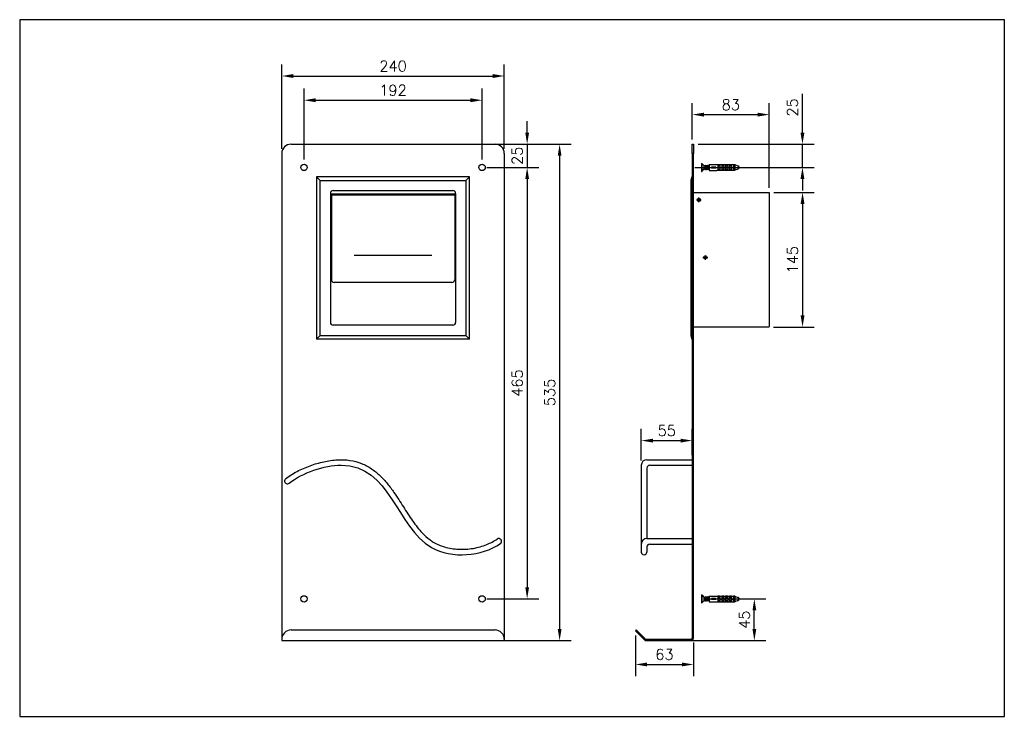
# Model space of a CAD drawing. Extents: x -4727 to -3665, y -1973 to -1222.
import ezdxf

# ---------------------------------------------------------------- set-up
doc = ezdxf.new("R2010")
doc.units = 0
doc.header["$LTSCALE"] = 23.1
doc.header["$MEASUREMENT"] = 0
doc.linetypes.add('CENTER', pattern=[0.6, 0.375, -0.075, 0.075, -0.075])
doc.layers.get('0').update_dxf_attribs({"linetype": 'CONTINUOUS'})
doc.layers.get('Defpoints').update_dxf_attribs({"linetype": 'CONTINUOUS'})
doc.layers.add('_______1', color=160, linetype='CONTINUOUS')
doc.layers.add('MAKE2D_VISIBLE_LINES', color=7, linetype='CONTINUOUS')
doc.styles.get("Standard").update_dxf_attribs({"font": 'txt.shx', "bigfont": 'whgtxt.shx'})
doc.dimstyles.new('a', dxfattribs={"dimtxt": 3, "dimasz": 2.5, "dimexe": 2.5, "dimexo": 1, "dimgap": 1, "dimtad": 1, "dimdsep": 46, "dimtxsty": 'Standard', "dimcen": 0, "dimclrd": 2, "dimclre": 2, "dimclrt": 2, "dimadec": 1, "dimazin": 2, "dimtfac": 1, "dimtmove": 0, "dimatfit": 3, "dimfxl": 0, "dimtolj": 1, "dimtzin": 0, "dimarcsym": 0})

# ---------------------------------------------------------------- blocks, each defined once
blk = doc.blocks.new('*D82')
at = {"color": 2, "lineweight": -2, "transparency": 16777216}
for p, q in [((-4444.1, -1361.3), (-4444.1, -1270.3)), ((-4204.1, -1361.3), (-4204.1, -1270.3)), ((-4431.6, -1282.8), (-4216.6, -1282.8))]:
    blk.add_line(p, q, dxfattribs=at)
at = {"color": 2, "transparency": 16777216}
for points in [[(-4431.6, -1280.7), (-4431.6, -1284.9), (-4444.1, -1282.8)], [(-4216.6, -1280.7), (-4216.6, -1284.9), (-4204.1, -1282.8)]]:
    blk.add_solid(points, dxfattribs=at)
at = {"layer": 'Defpoints', "color": 0, "transparency": 16777216}
for p in [(-4204.1, -1282.8), (-4444.1, -1366.3), (-4204.1, -1366.3)]:
    blk.add_point(p, dxfattribs=at)
at = {"color": 2, "transparency": 16777216, "insert": (-4324.1, -1272.1), "char_height": 11.5, "attachment_point": 5}
blk.add_mtext('\\A1;240', dxfattribs=at)
blk = doc.blocks.new('*D83')
at = {"color": 2, "lineweight": -2, "transparency": 16777216}
for p, q in [((-4420.1, -1372.8), (-4420.1, -1296.4)), ((-4228.1, -1372.8), (-4228.1, -1296.4)), ((-4407.6, -1308.9), (-4240.6, -1308.9))]:
    blk.add_line(p, q, dxfattribs=at)
at = {"color": 2, "transparency": 16777216}
for points in [[(-4407.6, -1306.8), (-4407.6, -1311), (-4420.1, -1308.9)], [(-4240.6, -1306.8), (-4240.6, -1311), (-4228.1, -1308.9)]]:
    blk.add_solid(points, dxfattribs=at)
at = {"layer": 'Defpoints', "color": 0, "transparency": 16777216}
for p in [(-4228.1, -1308.9), (-4420.1, -1377.8), (-4228.1, -1377.8)]:
    blk.add_point(p, dxfattribs=at)
at = {"color": 2, "transparency": 16777216, "insert": (-4324.1, -1298.2), "char_height": 11.5, "attachment_point": 5}
blk.add_mtext('\\A1;192', dxfattribs=at)
blk = doc.blocks.new('*D84')
at = {"color": 2, "lineweight": -2, "transparency": 16777216}
for p, q in [((-4429.1, -1356.3), (-4132, -1356.3)), ((-4144.5, -1368.8), (-4144.5, -1878.8)), ((-4439.1, -1891.3), (-4132, -1891.3))]:
    blk.add_line(p, q, dxfattribs=at)
at = {"color": 2, "transparency": 16777216}
for points in [[(-4146.5, -1368.8), (-4142.4, -1368.8), (-4144.5, -1356.3)], [(-4146.5, -1878.8), (-4142.4, -1878.8), (-4144.5, -1891.3)]]:
    blk.add_solid(points, dxfattribs=at)
at = {"layer": 'Defpoints', "color": 0, "transparency": 16777216}
for p in [(-4434.1, -1356.3), (-4444.1, -1891.3), (-4144.5, -1891.3)]:
    blk.add_point(p, dxfattribs=at)
at = {"color": 2, "transparency": 16777216, "insert": (-4155.2, -1623.9), "char_height": 11.5, "attachment_point": 5, "rotation": 90}
blk.add_mtext('\\A1;535', dxfattribs=at)
blk = doc.blocks.new('*D85')
at = {"color": 2, "lineweight": -2, "transparency": 16777216}
for p, q in [((-4179.5, -1343.8), (-4179.5, -1331.3)), ((-4431.1, -1356.3), (-4167, -1356.3)), ((-4179.5, -1356.3), (-4179.5, -1381.3)), ((-4223.1, -1381.3), (-4167, -1381.3)), ((-4179.5, -1393.8), (-4179.5, -1406.3))]:
    blk.add_line(p, q, dxfattribs=at)
at = {"color": 2, "transparency": 16777216}
for points in [[(-4181.5, -1343.8), (-4177.4, -1343.8), (-4179.5, -1356.3)], [(-4181.5, -1393.8), (-4177.4, -1393.8), (-4179.5, -1381.3)]]:
    blk.add_solid(points, dxfattribs=at)
at = {"layer": 'Defpoints', "color": 0, "transparency": 16777216}
for p in [(-4436.1, -1356.3), (-4228.1, -1381.3), (-4179.5, -1381.3)]:
    blk.add_point(p, dxfattribs=at)
at = {"color": 2, "transparency": 16777216, "insert": (-4190.2, -1368.8), "char_height": 11.5, "attachment_point": 5, "rotation": 90}
blk.add_mtext('\\A1;25', dxfattribs=at)
blk = doc.blocks.new('*D86')
at = {"color": 2, "lineweight": -2, "transparency": 16777216}
for p, q in [((-4062.7, -1885.7), (-4062.7, -1929.5)), ((-4000.1, -1893.3), (-4000.1, -1929.5)), ((-4050.2, -1917), (-4012.6, -1917))]:
    blk.add_line(p, q, dxfattribs=at)
at = {"color": 2, "transparency": 16777216}
for points in [[(-4050.2, -1914.9), (-4050.2, -1919.1), (-4062.7, -1917)], [(-4012.6, -1914.9), (-4012.6, -1919.1), (-4000.1, -1917)]]:
    blk.add_solid(points, dxfattribs=at)
at = {"layer": 'Defpoints', "color": 0, "transparency": 16777216}
for p in [(-4062.7, -1880.7), (-4000.1, -1888.3), (-4000.1, -1917)]:
    blk.add_point(p, dxfattribs=at)
at = {"color": 2, "transparency": 16777216, "insert": (-4031.4, -1906.2), "char_height": 11.5, "attachment_point": 5}
blk.add_mtext('\\A1;63', dxfattribs=at)
blk = doc.blocks.new('*D87')
at = {"color": 2, "lineweight": -2, "transparency": 16777216}
for p, q in [((-4223.1, -1381.3), (-4167, -1381.3)), ((-4179.5, -1393.8), (-4179.5, -1833.8)), ((-4223.1, -1846.3), (-4167, -1846.3))]:
    blk.add_line(p, q, dxfattribs=at)
at = {"color": 2, "transparency": 16777216}
for points in [[(-4181.5, -1393.8), (-4177.4, -1393.8), (-4179.5, -1381.3)], [(-4181.5, -1833.8), (-4177.4, -1833.8), (-4179.5, -1846.3)]]:
    blk.add_solid(points, dxfattribs=at)
at = {"layer": 'Defpoints', "color": 0, "transparency": 16777216}
for p in [(-4228.1, -1381.3), (-4228.1, -1846.3), (-4179.5, -1846.3)]:
    blk.add_point(p, dxfattribs=at)
at = {"color": 2, "transparency": 16777216, "insert": (-4190.2, -1613.8), "char_height": 11.5, "attachment_point": 5, "rotation": 90}
blk.add_mtext('\\A1;465', dxfattribs=at)
blk = doc.blocks.new('*D89')
at = {"color": 2, "lineweight": -2, "transparency": 16777216}
for p, q in [((-4056.4, -1697.3), (-4056.4, -1663.2)), ((-4001.4, -1691.3), (-4001.4, -1663.2)), ((-4043.9, -1675.7), (-4013.9, -1675.7))]:
    blk.add_line(p, q, dxfattribs=at)
at = {"color": 2, "transparency": 16777216}
for points in [[(-4043.9, -1673.7), (-4043.9, -1677.8), (-4056.4, -1675.7)], [(-4013.9, -1673.7), (-4013.9, -1677.8), (-4001.4, -1675.7)]]:
    blk.add_solid(points, dxfattribs=at)
at = {"layer": 'Defpoints', "color": 0, "transparency": 16777216}
for p in [(-4001.4, -1675.7), (-4001.4, -1696.3), (-4056.4, -1702.3)]:
    blk.add_point(p, dxfattribs=at)
at = {"color": 2, "transparency": 16777216, "insert": (-4028.9, -1665), "char_height": 11.5, "attachment_point": 5}
blk.add_mtext('\\A1;55', dxfattribs=at)
blk = doc.blocks.new('*D90')
at = {"color": 2, "lineweight": -2, "transparency": 16777216}
for p, q in [((-3913.4, -1408.3), (-3870, -1408.3)), ((-3882.5, -1420.8), (-3882.5, -1540.8)), ((-3913.9, -1553.3), (-3870, -1553.3))]:
    blk.add_line(p, q, dxfattribs=at)
at = {"color": 2, "transparency": 16777216}
for points in [[(-3884.6, -1420.8), (-3880.4, -1420.8), (-3882.5, -1408.3)], [(-3884.6, -1540.8), (-3880.4, -1540.8), (-3882.5, -1553.3)]]:
    blk.add_solid(points, dxfattribs=at)
at = {"layer": 'Defpoints', "color": 0, "transparency": 16777216}
for p in [(-3918.4, -1408.3), (-3918.9, -1553.3), (-3882.5, -1553.3)]:
    blk.add_point(p, dxfattribs=at)
at = {"color": 2, "transparency": 16777216, "insert": (-3893.2, -1480.8), "char_height": 11.5, "attachment_point": 5, "rotation": 90}
blk.add_mtext('\\A1;145', dxfattribs=at)
blk = doc.blocks.new('AI9-BLK19')
at = {"layer": '_______1', "color": 7}
for p, q in [((-3.341915, 0.690656), (-3.275769, 0.690656)), ((-3.341915, 0.690656), (-3.341915, -0.698062)), ((-3.275769, 0.690656), (-2.845821, 0.260708)), ((-3.275769, 0.690656), (-3.275769, -0.698062)), ((-2.581238, 0.260708), (-2.845821, 0.260708)), ((-2.845821, -0.268115), (-2.845821, 0.260708)), ((-2.515781, 0.392999), (-2.581238, 0.260708)), ((-2.581238, 0.260708), (-2.581238, 0.260708)), ((-2.515781, 0.392999), (-2.515781, 0.359926)), ((-2.449635, 0.227635), (-2.515781, 0.359926)), ((-2.350416, 0.260708), (-2.482708, 0.260708)), ((-2.416562, -0.003876), (-2.449635, 0.227635)), ((-2.284271, 0.392999), (-2.350416, 0.260708)), ((-2.350416, 0.260708), (-2.350416, 0.260708)), ((-2.218125, 0.227635), (-2.251198, 0.359926)), ((-2.085833, 0.260708), (-2.218125, 0.260708)), ((-2.151979, -0.003876), (-2.218125, 0.227635)), ((-2.019687, 0.392999), (-2.085833, 0.260708)), ((-2.085833, 0.260708), (-2.085833, 0.260708)), ((-1.986614, 0.492218), (-0.598585, 0.492218)), ((-1.986614, 0.492218), (-1.986614, -0.532698)), ((-1.986614, 0.326853), (-1.986614, 0.359926)), ((-1.986614, 0.359926), (-1.986614, 0.326853)), ((-0.797023, 0.06227), (-1.557011, 0.06227)), ((-1.557011, -0.10275), (-1.557011, 0.06227)), ((-1.457792, -0.10275), (-1.457792, 0.06227)), ((-0.598585, 0.492218), (-0.598585, 0.492218)), ((-0.598585, 0.492218), (-0.433221, 0.492218)), ((-0.433221, 0.492218), (2.541275, 0.492218)), ((-0.433221, 0.492218), (-0.433221, 0.326853)), ((-0.102836, 0.459145), (-0.433221, 0.459145)), ((-0.102836, 0.426072), (-0.433221, 0.426072)), ((-0.433221, 0.326853), (-0.102836, 0.326853)), ((-0.433221, 0.260708), (-0.102836, 0.260708)), ((-0.433221, 0.260708), (-0.433221, -0.301187)), ((-0.102836, 0.326853), (-0.102836, 0.492218)), ((-0.102836, 0.260708), (-0.102836, -0.499625)), ((0.227893, 0.492218), (0.227893, 0.326853)), ((0.591006, 0.459145), (0.227893, 0.459145)), ((0.591006, 0.426072), (0.227893, 0.426072)), ((0.227893, 0.326853), (0.591006, 0.326853)), ((0.227893, 0.260708), (0.591006, 0.260708)), ((0.227893, 0.260708), (0.227893, -0.499625)), ((0.591006, 0.326853), (0.591006, 0.492218)), ((0.591006, 0.260708), (0.591006, -0.499625)), ((0.921735, 0.492218), (0.921735, 0.326853)), ((1.285193, 0.459145), (0.921735, 0.459145)), ((1.285193, 0.426072), (0.921735, 0.426072)), ((0.921735, 0.326853), (1.285193, 0.326853)), ((0.921735, 0.260708), (1.285193, 0.260708)), ((0.921735, 0.260708), (0.921735, -0.499625)), ((1.285193, 0.326853), (1.285193, 0.492218)), ((1.285193, 0.260708), (1.285193, -0.499625)), ((1.615922, 0.492218), (1.615922, 0.326853)), ((1.946651, 0.459145), (1.615922, 0.459145)), ((1.946651, 0.426072), (1.615922, 0.426072)), ((1.615922, 0.326853), (1.946651, 0.326853)), ((1.615922, 0.260708), (1.946651, 0.260708)), ((1.615922, 0.260708), (1.615922, -0.499625)), ((1.946651, 0.326853), (1.946651, 0.492218)), ((1.946651, 0.260708), (1.946651, -0.499625)), ((2.309764, 0.459145), (2.541275, 0.459145)), ((2.541275, 0.459145), (2.309764, 0.459145)), ((2.309764, 0.459145), (2.309764, 0.326853)), ((2.541275, 0.426072), (2.309764, 0.426072)), ((2.309764, 0.326853), (2.541275, 0.326853)), ((2.309764, 0.260708), (2.541275, 0.260708)), ((2.309764, 0.260708), (2.309764, -0.499625)), ((2.541275, 0.492218), (2.541275, -0.499625)), ((2.541275, 0.492218), (3.070097, 0.260708)), ((3.070097, 0.293781), (3.169316, 0.260708)), ((3.070097, 0.293781), (3.070097, 0.260708)), ((3.169316, 0.260708), (3.169316, -0.268115)), ((3.202389, 0.06227), (3.169316, 0.161489)), ((3.33468, -0.003876), (3.202389, 0.06227)), ((3.235461, 0.029197), (3.202389, 0.06227)), ((3.235461, 0.029197), (3.235461, -0.003876)), ((-3.341915, -0.698062), (-3.275769, -0.698062)), ((-3.275769, -0.698062), (-2.845821, -0.268115)), ((-2.713529, -0.268115), (-2.845821, -0.268115)), ((-2.680457, -0.003876), (-2.779675, -0.003876)), ((-2.746602, -0.268115), (-2.713529, -0.268115)), ((-2.713529, -0.268115), (-2.647384, -0.400406)), ((-2.647384, -0.367333), (-2.614311, -0.268115)), ((-2.647384, -0.400406), (-2.647384, -0.367333)), ((-2.482708, -0.268115), (-2.614311, -0.268115)), ((-2.614311, -0.268115), (-2.614311, -0.268115)), ((-2.482708, -0.268115), (-2.482708, -0.268115)), ((-2.482708, -0.268115), (-2.416562, -0.400406)), ((-2.383489, -0.367333), (-2.350416, -0.268115)), ((-2.218125, -0.268115), (-2.350416, -0.268115)), ((-2.350416, -0.268115), (-2.350416, -0.268115)), ((-2.218125, -0.268115), (-2.218125, -0.268115)), ((-2.218125, -0.268115), (-2.151979, -0.400406)), ((-2.118906, -0.367333), (-2.085833, -0.268115)), ((-1.986614, -0.268115), (-2.085833, -0.268115)), ((-2.085833, -0.268115), (-2.085833, -0.268115)), ((-2.019687, -0.003876), (-1.986614, -0.168896)), ((-1.986614, -0.532698), (-0.598585, -0.532698)), ((-0.797023, -0.10275), (-1.557011, -0.10275)), ((-0.598585, -0.499625), (-0.433221, -0.499625)), ((-0.598585, -0.499625), (-0.598585, -0.532698)), ((-0.433221, -0.301187), (-0.102836, -0.301187)), ((-0.433221, -0.33426), (-0.102836, -0.33426)), ((-0.433221, -0.33426), (-0.433221, -0.499625)), ((-0.102836, -0.433479), (-0.433221, -0.433479)), ((-0.102836, -0.499625), (-0.433221, -0.499625)), ((-0.433221, -0.499625), (-0.102836, -0.499625)), ((-0.102836, -0.036604), (0.227893, -0.036604)), ((-0.102836, -0.499625), (0.227893, -0.499625)), ((-0.102836, -0.499625), (0.227893, -0.499625)), ((0.227893, -0.301187), (0.591006, -0.301187)), ((0.227893, -0.33426), (0.591006, -0.33426)), ((0.591006, -0.433479), (0.227893, -0.433479)), ((0.591006, -0.499625), (0.227893, -0.499625)), ((0.227893, -0.499625), (0.591006, -0.499625)), ((0.591006, -0.036604), (0.921735, -0.036604)), ((0.591006, -0.499625), (0.921735, -0.499625)), ((0.591006, -0.499625), (0.921735, -0.499625)), ((0.921735, -0.301187), (1.285193, -0.301187)), ((0.921735, -0.33426), (1.285193, -0.33426)), ((1.285193, -0.433479), (0.921735, -0.433479)), ((1.285193, -0.499625), (0.921735, -0.499625)), ((0.921735, -0.499625), (1.285193, -0.499625)), ((1.285193, -0.036604), (1.615922, -0.036604)), ((1.285193, -0.499625), (1.615922, -0.499625)), ((1.285193, -0.499625), (1.615922, -0.499625)), ((1.615922, -0.301187), (1.946651, -0.301187)), ((1.615922, -0.33426), (1.946651, -0.33426)), ((1.946651, -0.433479), (1.615922, -0.433479)), ((1.946651, -0.499625), (1.615922, -0.499625)), ((1.615922, -0.499625), (1.946651, -0.499625)), ((1.946651, -0.036604), (2.309764, -0.036604)), ((1.946651, -0.499625), (2.309764, -0.499625)), ((1.946651, -0.499625), (2.309764, -0.499625)), ((2.309764, -0.301187), (2.541275, -0.301187)), ((2.309764, -0.33426), (2.541275, -0.33426)), ((2.541275, -0.433479), (2.309764, -0.433479)), ((2.541275, -0.499625), (2.309764, -0.499625)), ((2.309764, -0.499625), (2.541275, -0.499625)), ((3.070097, -0.301187), (2.541275, -0.499625)), ((3.070097, -0.301187), (3.169316, -0.268115)), ((3.070097, -0.301187), (3.070097, -0.301187)), ((3.169316, -0.003876), (3.169316, -0.036604)), ((3.169316, -0.036604), (3.202389, -0.069677)), ((3.169316, -0.10275), (3.202389, -0.069677)), ((3.202389, -0.069677), (3.235461, -0.135823)), ((3.235461, -0.003876), (3.235461, -0.003876)), ((3.235461, -0.135823), (3.268534, -0.135823)), ((3.301607, -0.036604), (3.268534, -0.135823)), ((3.301607, -0.036604), (3.33468, -0.003876)), ((3.301607, -0.036604), (3.301607, -0.036604))]:
    blk.add_line(p, q, dxfattribs=at)
for points in [[(-2.713529, -0.003876), (-2.680457, -0.201969), (-2.680457, -0.301187), (-2.680457, -0.367333), (-2.647384, -0.367333), (-2.647384, -0.400406), (-2.647384, -0.367333), (-2.614311, -0.367333), (-2.614311, -0.301187), (-2.614311, -0.201969), (-2.581238, -0.003876), (-2.548854, 0.194562), (-2.548854, 0.293781), (-2.548854, 0.326853), (-2.548854, 0.359926), (-2.515781, 0.392999), (-2.515781, 0.359926), (-2.515781, 0.326853), (-2.482708, 0.293781), (-2.482708, 0.194562), (-2.449635, -0.003876), (-2.449635, -0.201969), (-2.416562, -0.301187), (-2.416562, -0.367333), (-2.383489, -0.400406), (-2.383489, -0.367333), (-2.350416, -0.301187), (-2.350416, -0.201969), (-2.317343, -0.003876), (-2.317343, 0.194562), (-2.284271, 0.293781), (-2.284271, 0.326853), (-2.284271, 0.359926), (-2.284271, 0.392999), (-2.251198, 0.392999), (-2.251198, 0.359926), (-2.251198, 0.326853), (-2.251198, 0.293781), (-2.218125, 0.194562), (-2.185052, -0.003876), (-2.185052, -0.201969), (-2.151979, -0.301187), (-2.151979, -0.367333), (-2.118906, -0.400406), (-2.118906, -0.367333), (-2.118906, -0.301187), (-2.085833, -0.201969), (-2.085833, -0.003876), (-2.05276, 0.194562), (-2.05276, 0.293781), (-2.019687, 0.326853), (-2.019687, 0.359926), (-2.019687, 0.392999), (-1.986614, 0.359926), (-1.986614, 0.326853), (-1.986614, 0.293781)], [(-2.581238, 0.260708), (-2.581238, 0.227635), (-2.548854, 0.194562), (-2.548854, 0.128416), (-2.515781, -0.003876)], [(-2.350416, 0.260708), (-2.317343, 0.227635), (-2.317343, 0.194562), (-2.284271, 0.128416), (-2.284271, -0.003876)], [(-2.284271, 0.392999), (-2.251198, 0.392999), (-2.251198, 0.359926)], [(-2.251198, 0.359926), (-2.218125, 0.161489), (-2.185052, -0.003876), (-2.185052, -0.201969), (-2.151979, -0.301187), (-2.151979, -0.400406)], [(-2.085833, 0.260708), (-2.05276, 0.227635), (-2.05276, 0.194562), (-2.019687, 0.128416), (-2.019687, -0.003876)], [(-0.797023, 0.06227), (-0.830096, 0.029197), (-0.830096, -0.003876)], [(3.169316, 0.161489), (3.202389, 0.029197), (3.202389, -0.069677), (3.235461, -0.135823)], [(-2.779675, -0.003876), (-2.779675, -0.135823), (-2.746602, -0.268115)], [(-2.713529, -0.003876), (-2.680457, -0.201969), (-2.680457, -0.301187), (-2.647384, -0.400406)], [(-2.614311, -0.268115), (-2.614311, -0.235042), (-2.647384, -0.201969), (-2.647384, -0.135823), (-2.680457, -0.003876)], [(-2.515781, -0.003876), (-2.515781, -0.135823), (-2.482708, -0.268115)], [(-2.350416, -0.268115), (-2.383489, -0.235042), (-2.383489, -0.201969), (-2.383489, -0.135823), (-2.416562, -0.003876)], [(-2.284271, -0.003876), (-2.251198, -0.135823), (-2.218125, -0.268115)], [(-2.085833, -0.268115), (-2.118906, -0.268115), (-2.118906, -0.235042), (-2.118906, -0.201969), (-2.151979, -0.135823), (-2.151979, -0.003876)], [(-2.151979, -0.400406), (-2.118906, -0.400406), (-2.118906, -0.367333)], [(-0.830096, -0.003876), (-0.830096, -0.036604), (-0.797023, -0.10275)], [(3.301607, -0.036604), (3.268534, -0.036604), (3.235461, -0.003876)]]:
    blk.add_lwpolyline(points, dxfattribs=at)
blk = doc.blocks.new('*D91')
at = {"color": 2, "lineweight": -2, "transparency": 16777216}
for p, q in [((-3882.6, -1343.8), (-3882.6, -1302.1)), ((-3995.1, -1356.3), (-3870.1, -1356.3)), ((-3882.6, -1381.3), (-3882.6, -1356.3)), ((-3995.1, -1381.3), (-3870.1, -1381.3)), ((-3882.6, -1393.8), (-3882.6, -1406.3))]:
    blk.add_line(p, q, dxfattribs=at)
at = {"color": 2, "transparency": 16777216}
for points in [[(-3884.7, -1343.8), (-3880.5, -1343.8), (-3882.6, -1356.3)], [(-3884.7, -1393.8), (-3880.5, -1393.8), (-3882.6, -1381.3)]]:
    blk.add_solid(points, dxfattribs=at)
at = {"layer": 'Defpoints', "color": 0, "transparency": 16777216}
for p in [(-4000.1, -1356.3), (-4000.1, -1381.3), (-3882.6, -1381.3)]:
    blk.add_point(p, dxfattribs=at)
at = {"color": 2, "transparency": 16777216, "insert": (-3893.4, -1316.7), "char_height": 11.5, "attachment_point": 5, "rotation": 90}
blk.add_mtext('\\A1;25', dxfattribs=at)
blk = doc.blocks.new('*D92')
at = {"color": 2, "lineweight": -2, "transparency": 16777216}
for p, q in [((-3986.3, -1846.3), (-3922, -1846.3)), ((-3934.5, -1878.8), (-3934.5, -1858.8)), ((-4002.3, -1891.3), (-3922, -1891.3))]:
    blk.add_line(p, q, dxfattribs=at)
at = {"color": 2, "transparency": 16777216}
for points in [[(-3936.5, -1858.8), (-3932.4, -1858.8), (-3934.5, -1846.3)], [(-3936.5, -1878.8), (-3932.4, -1878.8), (-3934.5, -1891.3)]]:
    blk.add_solid(points, dxfattribs=at)
at = {"layer": 'Defpoints', "color": 0, "transparency": 16777216}
for p in [(-3991.3, -1846.3), (-3934.5, -1846.3), (-4007.3, -1891.3)]:
    blk.add_point(p, dxfattribs=at)
at = {"color": 2, "transparency": 16777216, "insert": (-3945.2, -1868.8), "char_height": 11.5, "attachment_point": 5, "rotation": 90}
blk.add_mtext('\\A1;45', dxfattribs=at)
blk = doc.blocks.new('*D93')
at = {"color": 2, "lineweight": -2, "transparency": 16777216}
for p, q in [((-4001.4, -1351.3), (-4001.4, -1311.9)), ((-3918.4, -1403.3), (-3918.4, -1311.9)), ((-3988.9, -1324.4), (-3930.9, -1324.4))]:
    blk.add_line(p, q, dxfattribs=at)
at = {"color": 2, "transparency": 16777216}
for points in [[(-3988.9, -1322.3), (-3988.9, -1326.5), (-4001.4, -1324.4)], [(-3930.9, -1322.3), (-3930.9, -1326.5), (-3918.4, -1324.4)]]:
    blk.add_solid(points, dxfattribs=at)
at = {"layer": 'Defpoints', "color": 0, "transparency": 16777216}
for p in [(-3918.4, -1324.4), (-4001.4, -1356.3), (-3918.4, -1408.3)]:
    blk.add_point(p, dxfattribs=at)
at = {"color": 2, "transparency": 16777216, "insert": (-3959.9, -1313.7), "char_height": 11.5, "attachment_point": 5}
blk.add_mtext('\\A1;83', dxfattribs=at)

msp = doc.modelspace()

# ---------------------------------------------------------------- linework, layer by layer
at = {"color": 0, "lineweight": -3}
for p, q in [((-4434.1, -1356.3), (-4214.1, -1356.3)), ((-4228.1, -1356.3), (-4214.1, -1356.3)), ((-4444.1, -1366.3), (-4444.1, -1891.3)), ((-4204.1, -1366.3), (-4204.1, -1891.3)), ((-4444.1, -1886.3), (-4444.1, -1891.3)), ((-4434.1, -1879.8), (-4214.1, -1879.8)), ((-4204.1, -1886.3), (-4204.1, -1891.3)), ((-4444.1, -1891.3), (-4204.1, -1891.3))]:
    msp.add_line(p, q, dxfattribs=at)
at = {"color": 0, "linetype": 'Continuous'}
for p, q in [((-4001.4, -1356.3), (-4000.1, -1356.3)), ((-4001.4, -1366.3), (-4001.4, -1356.3)), ((-4001.4, -1356.3), (-4000.1, -1356.3)), ((-4001.4, -1366.3), (-4001.4, -1356.3)), ((-4000.1, -1356.3), (-4000.1, -1366.3)), ((-4000.1, -1356.3), (-4000.1, -1366.3)), ((-4000.1, -1366.3), (-4001.4, -1366.3)), ((-4001.4, -1366.3), (-4001.4, -1888.5)), ((-4000.1, -1366.3), (-4001.4, -1366.3)), ((-4000.1, -1888.3), (-4000.1, -1366.3)), ((-4002.9, -1890), (-4051.3, -1890)), ((-4051.3, -1891.3), (-4003.1, -1891.3))]:
    msp.add_line(p, q, dxfattribs=at)
at = {"color": 1, "linetype": 'CENTER'}
msp.add_line((-3998.8, -1381.3), (-3968.1, -1381.3), dxfattribs=at)
at = {"color": 0}
for p, q in [((-4406.6, -1391.3), (-4402.6, -1395.3)), ((-4406.6, -1391.3), (-4406.6, -1566.3)), ((-4241.6, -1391.3), (-4406.6, -1391.3)), ((-4402.6, -1395.3), (-4245.6, -1395.3)), ((-4402.6, -1562.3), (-4402.6, -1395.3)), ((-4241.6, -1391.3), (-4245.6, -1395.3)), ((-4245.6, -1395.3), (-4245.6, -1562.3)), ((-4241.6, -1566.3), (-4241.6, -1391.3)), ((-4391.6, -1409.3), (-4391.6, -1548.3)), ((-4390.6, -1410.3), (-4390.6, -1502.3)), ((-4257.6, -1410.3), (-4390.6, -1410.3)), ((-4257.6, -1411.3), (-4390.6, -1411.3)), ((-4388.6, -1406.3), (-4259.6, -1406.3)), ((-4257.6, -1410.3), (-4257.6, -1502.3)), ((-4256.6, -1409.3), (-4256.6, -1548.3)), ((-4365.9, -1475.7), (-4282.2, -1475.7)), ((-4259.6, -1551.3), (-4388.6, -1551.3)), ((-4406.6, -1566.3), (-4402.6, -1562.3)), ((-4241.6, -1566.3), (-4406.6, -1566.3)), ((-4402.6, -1562.3), (-4245.6, -1562.3)), ((-4245.6, -1562.3), (-4241.6, -1566.3)), ((-4050.4, -1696.3), (-4001.4, -1696.3)), ((-4056.4, -1702.3), (-4056.4, -1795.8)), ((-4050.4, -1705.3), (-4050.4, -1781.3)), ((-4047.4, -1702.3), (-4001.4, -1702.3)), ((-4050.4, -1790.3), (-4050.4, -1795.8)), ((-4061.8, -1879.8), (-4062.7, -1880.7)), ((-4052.7, -1890.7), (-4062.7, -1880.7)), ((-4052.4, -1889.1), (-4061.8, -1879.8)), ((-4051.3, -1890), (-4051.3, -1890))]:
    msp.add_line(p, q, dxfattribs=at)
at = {"color": 0, "ltscale": 0.2}
msp.add_line((-4260.6, -1505.3), (-4387.6, -1505.3), dxfattribs=at)
for p, q in [((-4050.4, -1781.3), (-4001.4, -1781.3)), ((-4047.4, -1787.3), (-4001.4, -1787.3))]:
    msp.add_line(p, q)
msp.add_lwpolyline([(-4726.7, -1222.1), (-4726.7, -1972.9), (-3664.9, -1972.9), (-3664.9, -1222.1)], close=True)
at = {"color": 0}
for centre, radius in [((-4420.1, -1381.3), 3.45), ((-4228.1, -1381.3), 3.45), ((-3994.3, -1416.3), 1.75), ((-3987.3, -1478.3), 1.75), ((-4420.1, -1846.3), 3.45), ((-4228.1, -1846.3), 3.45)]:
    msp.add_circle(centre, radius, dxfattribs=at)
at = {"color": 0, "lineweight": -3}
for centre, start, end in [((-4434.1, -1366.3), 90, 180), ((-4214.1, -1366.3), 0, 90), ((-4434.1, -1889.8), 90, 180), ((-4214.1, -1889.8), 0, 90)]:
    msp.add_arc(centre, 10, start, end, dxfattribs=at)
at = {"color": 0}
for centre, radius, start, end in [((-4388.6, -1409.3), 3, 90, 180), ((-4259.6, -1409.3), 3, 0, 90), ((-4387.6, -1502.3), 3, 179.9999, 270), ((-4260.6, -1502.3), 3, 270, 0.0001), ((-4388.6, -1548.3), 3, 180, 270), ((-4259.6, -1548.3), 3, 270, 0), ((-4050.4, -1702.3), 6, 90, 180), ((-4047.4, -1705.3), 3, 90, 180), ((-4050.4, -1787.3), 6, 90, 180), ((-4047.4, -1790.3), 3, 90, 180), ((-4050.1, -1887.2), 2.99, 219.4385, 247.0595), ((-4051.3, -1889.3), 2, 225, 270)]:
    msp.add_arc(centre, radius, start, end, dxfattribs=at)
for centre, start, end in [((-4438.1, -1719.3), 127.7744, 309.0829), ((-4210.1, -1784.3), 304.0982, 123.1555), ((-4053.4, -1795.8), 180, 0)]:
    msp.add_arc(centre, 3, start, end)
at = {"color": 0, "linetype": 'Continuous'}
for centre, radius in [((-4003.1, -1888.3), 3), ((-4002.9, -1888.5), 1.5)]:
    msp.add_arc(centre, radius, 270, 0, dxfattribs=at)
for points, knots in [([(-4439.9, -1716.9), (-4436.2, -1714), (-4432.1, -1711.4), (-4423.2, -1706.6), (-4418.5, -1704.6), (-4408.7, -1701), (-4403.7, -1699.6), (-4393.8, -1697.4), (-4388.9, -1696.7), (-4381.8, -1696.3), (-4379.4, -1696.3), (-4374.9, -1696.5), (-4372.7, -1696.7), (-4366.1, -1697.7), (-4362, -1698.8), (-4354.3, -1701.9), (-4350.8, -1703.8), (-4344.1, -1708.2), (-4341.1, -1710.7), (-4335.4, -1716.1), (-4332.7, -1719.1), (-4327.7, -1725.2), (-4325.4, -1728.3), (-4319.6, -1736.7), (-4316.2, -1742), (-4309.7, -1752.3), (-4306.4, -1757.4), (-4299.8, -1766.9), (-4296.3, -1771.4), (-4290.1, -1777.9), (-4287.4, -1780.3), (-4283.3, -1783.4), (-4282.1, -1784.2), (-4279.8, -1785.6), (-4278.9, -1786.1), (-4276.9, -1787.1), (-4275.9, -1787.6), (-4272.8, -1788.9), (-4270.7, -1789.7), (-4263.7, -1791.7), (-4258.6, -1792.5), (-4248.2, -1793), (-4242.9, -1792.7), (-4232.6, -1791), (-4227.5, -1789.6), (-4218.9, -1786.1), (-4215.1, -1784.1), (-4211.8, -1781.8)], [0, 0, 0, 0, 10.92198, 10.92198, 21.843959, 21.843959, 32.765939, 32.765939, 43.687919, 43.687919, 49.159049, 49.159049, 54.63018, 54.63018, 65.899263, 65.899263, 77.168347, 77.168347, 88.43743, 88.43743, 99.706514, 99.706514, 110.975598, 110.975598, 128.671186, 128.671186, 146.366774, 146.366774, 164.062362, 164.062362, 176.335506, 176.335506, 181.804767, 181.804767, 185.681816, 185.681816, 189.558865, 189.558865, 197.312962, 197.312962, 214.121417, 214.121417, 230.929872, 230.929872, 247.738327, 247.738327, 262.527564, 262.527564, 262.527564, 262.527564]), ([(-4436.2, -1721.7), (-4421.8, -1710.2), (-4329.5, -1679.2), (-4316.4, -1808.3), (-4228.3, -1800.5), (-4208.4, -1786.8)], [0, 0, 0, 0, 46.897289, 183.311202, 262.527564, 262.527564, 262.527564, 262.527564])]:
    msp.add_open_spline(points, degree=3, knots=knots)
at = {"layer": 'MAKE2D_VISIBLE_LINES', "color": 0}
for p, q in [((-4002.9, -1395.4), (-4002.9, -1562.1)), ((-4002, -1391.3), (-4002.8, -1395.1)), ((-4002, -1391.3), (-4001.4, -1391.3)), ((-4000.1, -1408.3), (-3918.4, -1408.3)), ((-3918.4, -1408.3), (-3918.4, -1552.8)), ((-3918.9, -1553.3), (-4000.1, -1553.3)), ((-4002.8, -1562.4), (-4002, -1566.3)), ((-4002, -1566.3), (-4001.4, -1566.3))]:
    msp.add_line(p, q, dxfattribs=at)
at = {"layer": 'MAKE2D_VISIBLE_LINES', "color": 0, "linetype": 'CENTER', "ltscale": 0.2}
for p, q in [((-3997, -1416.3), (-3991.6, -1416.3)), ((-3994.3, -1418.8), (-3994.3, -1413.7)), ((-3987.3, -1480.8), (-3987.3, -1475.7)), ((-3990, -1478.3), (-3984.6, -1478.3))]:
    msp.add_line(p, q, dxfattribs=at)
at = {"layer": 'MAKE2D_VISIBLE_LINES', "color": 0}
for centre, radius, start, end in [((-4001.4, -1395.4), 1.5, 167.3196, 180), ((-3918.9, -1552.8), 0.5, 269.9999, 0), ((-4001.4, -1562.1), 1.5, 180, 192.6804)]:
    msp.add_arc(centre, radius, start, end, dxfattribs=at)

# ---------------------------------------------------------------- block references
at = {"layer": '_______1', "color": 1, "linetype": 'CENTER', "xscale": 6.145227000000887, "yscale": 6.145227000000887, "zscale": 6.145227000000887}
for p in [(-3971.1, -1381.3), (-3971.1, -1846.3)]:
    msp.add_blockref('AI9-BLK19', p, dxfattribs=at)

# ---------------------------------------------------------------- dimensions: what is measured, and where the dimension line sits
at = {"color": 0}
for base, p1, p2, picture, middle in [((-4204.1, -1282.8), (-4444.1, -1366.3), (-4204.1, -1366.3), '*D82', (-4324.1, -1282.8)), ((-4228.1, -1308.9), (-4420.1, -1377.8), (-4228.1, -1377.8), '*D83', (-4324.1, -1308.9)), ((-4001.4, -1675.7), (-4056.4, -1702.3), (-4001.4, -1696.3), '*D89', (-4028.9, -1675.7))]:
    dim = msp.add_linear_dim(base=base, p1=p1, p2=p2, dimstyle='a', override={"dimscale": 5, "dimtxt": 2.3, "dimdec": 0}, dxfattribs=at)
    dim.commit()
    dim.dimension.update_dxf_attribs({"geometry": picture, "text_midpoint": middle, "dimtype": 160})
for base, p1, p2, picture, middle in [((-3882.6, -1381.3), (-4000.1, -1356.3), (-4000.1, -1381.3), '*D91', (-3882.6, -1316.7)), ((-4179.5, -1381.3), (-4436.1, -1356.3), (-4228.1, -1381.3), '*D85', (-4179.5, -1368.8))]:
    dim = msp.add_linear_dim(base=base, p1=p1, p2=p2, angle=90, dimstyle='a', override={"dimscale": 5, "dimtxt": 2.3, "dimdec": 0}, dxfattribs=at)
    dim.commit()
    dim.dimension.update_dxf_attribs({"geometry": picture, "text_midpoint": middle, "dimtype": 160})
for base, p1, p2, picture, middle in [((-3918.4, -1324.4), (-4001.4, -1356.3), (-3918.4, -1408.3), '*D93', (-3959.9, -1313.7)), ((-4000.1, -1917), (-4062.7, -1880.7), (-4000.1, -1888.3), '*D86', (-4031.4, -1906.2))]:
    dim = msp.add_linear_dim(base=base, p1=p1, p2=p2, dimstyle='a', override={"dimscale": 5, "dimtxt": 2.3, "dimdec": 0}, dxfattribs=at)
    dim.commit()
    dim.dimension.update_dxf_attribs({"geometry": picture, "text_midpoint": middle})
dim = msp.add_linear_dim(base=(-4144.5, -1891.3), p1=(-4434.1, -1356.3), p2=(-4444.1, -1891.3), angle=90, text='535', dimstyle='a', override={"dimscale": 5, "dimtxt": 2.3, "dimdec": 0}, dxfattribs=at)
dim.commit()
dim.dimension.update_dxf_attribs({"geometry": '*D84', "text_midpoint": (-4144.5, -1623.9), "dimtype": 160})
for base, p1, p2, picture, middle in [((-4179.5, -1846.3), (-4228.1, -1381.3), (-4228.1, -1846.3), '*D87', (-4190.2, -1613.8)), ((-3882.5, -1553.3), (-3918.4, -1408.3), (-3918.9, -1553.3), '*D90', (-3893.2, -1480.8)), ((-3934.5, -1846.3), (-4007.3, -1891.3), (-3991.3, -1846.3), '*D92', (-3945.2, -1868.8))]:
    dim = msp.add_linear_dim(base=base, p1=p1, p2=p2, angle=90, dimstyle='a', override={"dimscale": 5, "dimtxt": 2.3, "dimdec": 0}, dxfattribs=at)
    dim.commit()
    dim.dimension.update_dxf_attribs({"geometry": picture, "text_midpoint": middle})

doc.saveas('drawing.dxf')
